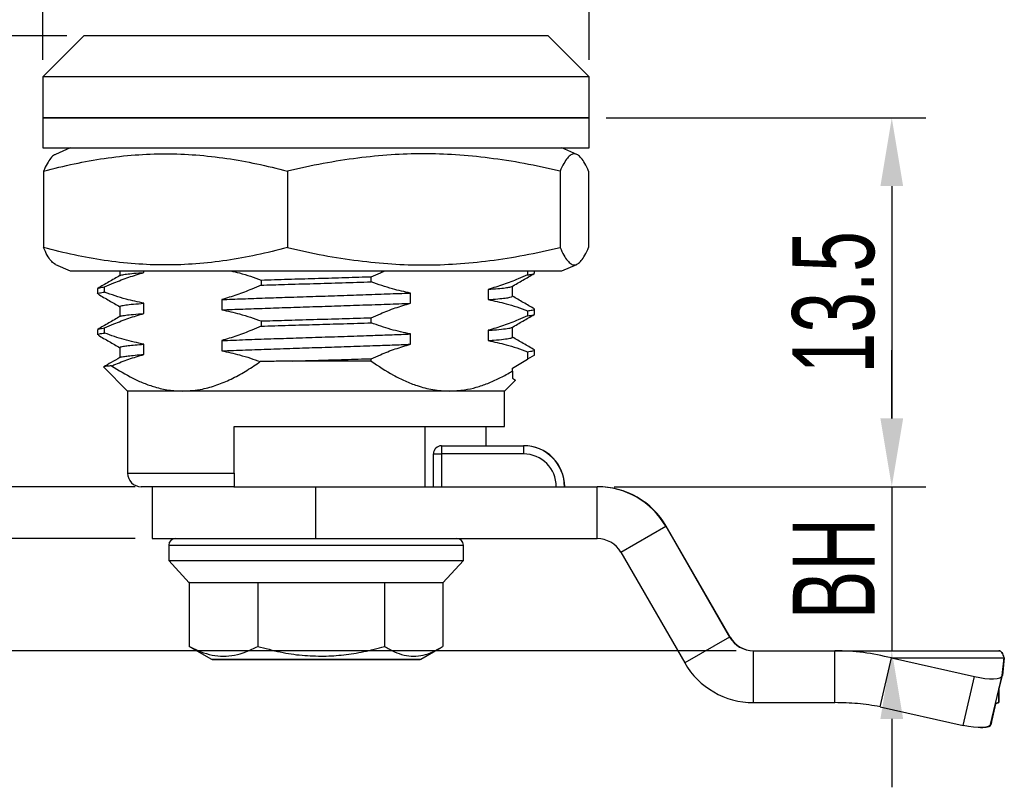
# Model space of a CAD drawing. Header units: millimetres. Extents: x 2544 to 2719, y 973 to 1097.
# Tile 2 of 4: x 2579 to 2615, y 1044 to 1072. Entities that reach past the tile are written whole.
import ezdxf

# ---------------------------------------------------------------- set-up
doc = ezdxf.new("R2010")
doc.units = ezdxf.units.MM
doc.layers.add('尺寸线层', color=3, linetype='Continuous', lineweight=18)
doc.layers.add('粗实线层', color=7, linetype='Continuous', lineweight=35)
doc.styles.add('标准', font='txt', dxfattribs={"width": 0.667})
doc.dimstyles.new('对齐', dxfattribs={"dimtxt": 3, "dimasz": 2.5, "dimexe": 1.25, "dimexo": 0.625, "dimtad": 1, "dimdsep": 46, "dimtxsty": '标准', "dimcen": 2.5, "dimclrd": 3, "dimclre": 3, "dimclrt": 3, "dimadec": 0, "dimazin": 0, "dimtfac": 1, "dimtmove": 0, "dimatfit": 3, "dimfxl": 1, "dimarcsym": 0})

# ---------------------------------------------------------------- blocks, each defined once
blk = doc.blocks.new('*D21')
at = {"layer": 'Defpoints', "color": 0, "transparency": 16777216}
for p in [(2599.85063761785, 1081.582140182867), (2579.85063761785, 1069.626220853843), (2599.85063761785, 1069.626220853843)]:
    blk.add_point(p, dxfattribs=at)
at = {"layer": '尺寸线层', "color": 3, "linetype": 'Continuous', "lineweight": -2, "transparency": 16777216}
for p, q in [((2579.85063761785, 1070.251220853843), (2579.85063761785, 1082.832140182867)), ((2599.85063761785, 1070.251220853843), (2599.85063761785, 1082.832140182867)), ((2582.35063761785, 1081.582140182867), (2597.35063761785, 1081.582140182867))]:
    blk.add_line(p, q, dxfattribs=at)
at = {"layer": '尺寸线层', "color": 3, "transparency": 16777216}
for points in [[(2582.35063761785, 1081.998806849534), (2582.35063761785, 1081.1654735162), (2579.85063761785, 1081.582140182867)], [(2597.35063761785, 1081.998806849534), (2597.35063761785, 1081.1654735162), (2599.85063761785, 1081.582140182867)]]:
    blk.add_solid(points, dxfattribs=at)
at = {"layer": '尺寸线层', "color": 3, "transparency": 16777216, "insert": (2589.85063761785, 1083.707140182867), "char_height": 3, "attachment_point": 5, "style": '标准'}
blk.add_mtext('{\\fISOCPEUR|b0|i0|c134|p34;%%C}20', dxfattribs=at)
blk = doc.blocks.new('*D22')
at = {"layer": 'Defpoints', "color": 0, "transparency": 16777216}
for p in [(2581.350637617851, 1071.126220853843), (2568.503964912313, 1048.623221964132), (2605.859809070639, 1048.623221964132)]:
    blk.add_point(p, dxfattribs=at)
at = {"layer": '尺寸线层', "color": 3, "linetype": 'Continuous', "lineweight": -2, "transparency": 16777216}
for p, q in [((2580.725637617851, 1071.126220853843), (2567.253964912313, 1071.126220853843)), ((2568.503964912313, 1068.626220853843), (2568.503964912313, 1051.123221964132)), ((2605.234809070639, 1048.623221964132), (2567.253964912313, 1048.623221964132))]:
    blk.add_line(p, q, dxfattribs=at)
at = {"layer": '尺寸线层', "color": 3, "transparency": 16777216}
for points in [[(2568.087298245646, 1068.626220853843), (2568.920631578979, 1068.626220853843), (2568.503964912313, 1071.126220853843)], [(2568.087298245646, 1051.123221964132), (2568.920631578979, 1051.123221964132), (2568.503964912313, 1048.623221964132)]]:
    blk.add_solid(points, dxfattribs=at)
at = {"layer": '尺寸线层', "color": 3, "transparency": 16777216, "insert": (2566.378964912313, 1059.874721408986), "char_height": 3, "attachment_point": 5, "rotation": 90, "style": '标准'}
blk.add_mtext('22.5', dxfattribs=at)
blk = doc.blocks.new('*D23')
at = {"layer": 'Defpoints', "color": 0, "transparency": 16777216}
for p in [(2583.850637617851, 1054.626220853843), (2574.147676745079, 1052.726220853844), (2583.850637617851, 1052.726220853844)]:
    blk.add_point(p, dxfattribs=at)
at = {"layer": '尺寸线层', "color": 3, "linetype": 'Continuous', "lineweight": -2, "transparency": 16777216}
for p, q in [((2574.147676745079, 1057.126220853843), (2574.147676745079, 1059.626220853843)), ((2583.225637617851, 1054.626220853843), (2572.897676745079, 1054.626220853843)), ((2574.147676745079, 1054.626220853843), (2574.147676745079, 1052.726220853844)), ((2583.225637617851, 1052.726220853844), (2572.897676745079, 1052.726220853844)), ((2574.147676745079, 1050.226220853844), (2574.147676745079, 1045.369522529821))]:
    blk.add_line(p, q, dxfattribs=at)
at = {"layer": '尺寸线层', "color": 3, "transparency": 16777216}
for points in [[(2573.731010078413, 1057.126220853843), (2574.564343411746, 1057.126220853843), (2574.147676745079, 1054.626220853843)], [(2573.731010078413, 1050.226220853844), (2574.564343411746, 1050.226220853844), (2574.147676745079, 1052.726220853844)]]:
    blk.add_solid(points, dxfattribs=at)
at = {"layer": '尺寸线层', "color": 3, "transparency": 16777216, "insert": (2572.022676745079, 1046.547871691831), "char_height": 3, "attachment_point": 5, "rotation": 90, "style": '标准'}
blk.add_mtext('2', dxfattribs=at)
blk = doc.blocks.new('*D24')
at = {"layer": 'Defpoints', "color": 0, "transparency": 16777216}
for p in [(2599.850637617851, 1068.126220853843), (2600.158939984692, 1054.626220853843), (2610.929976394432, 1054.626220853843)]:
    blk.add_point(p, dxfattribs=at)
at = {"layer": '尺寸线层', "color": 3, "linetype": 'Continuous', "lineweight": -2, "transparency": 16777216}
for p, q in [((2600.475637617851, 1068.126220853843), (2612.179976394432, 1068.126220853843)), ((2610.929976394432, 1065.626220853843), (2610.929976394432, 1057.126220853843)), ((2600.783939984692, 1054.626220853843), (2612.179976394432, 1054.626220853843))]:
    blk.add_line(p, q, dxfattribs=at)
at = {"layer": '尺寸线层', "color": 3, "transparency": 16777216}
for points in [[(2610.513309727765, 1065.626220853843), (2611.346643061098, 1065.626220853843), (2610.929976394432, 1068.126220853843)], [(2610.513309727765, 1057.126220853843), (2611.346643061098, 1057.126220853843), (2610.929976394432, 1054.626220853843)]]:
    blk.add_solid(points, dxfattribs=at)
at = {"layer": '尺寸线层', "color": 3, "transparency": 16777216, "insert": (2608.804976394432, 1061.376220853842), "char_height": 3, "attachment_point": 5, "rotation": 90, "style": '标准'}
blk.add_mtext('13.5', dxfattribs=at)
blk = doc.blocks.new('*D29')
at = {"layer": 'Defpoints', "color": 0, "transparency": 16777216}
for p in [(2600.142315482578, 1054.626220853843), (2608.845735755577, 1048.623221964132), (2610.92997639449, 1048.623221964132)]:
    blk.add_point(p, dxfattribs=at)
at = {"layer": '尺寸线层', "color": 3, "linetype": 'Continuous', "lineweight": -2, "transparency": 16777216}
for p, q in [((2610.92997639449, 1057.126220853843), (2610.92997639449, 1059.626220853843)), ((2600.767315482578, 1054.626220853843), (2612.17997639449, 1054.626220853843)), ((2610.92997639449, 1054.626220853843), (2610.92997639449, 1048.623221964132)), ((2609.470735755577, 1048.623221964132), (2612.17997639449, 1048.623221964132)), ((2610.92997639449, 1046.123221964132), (2610.92997639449, 1043.623221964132))]:
    blk.add_line(p, q, dxfattribs=at)
at = {"layer": '尺寸线层', "color": 3, "transparency": 16777216}
for points in [[(2610.513309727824, 1057.126220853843), (2611.346643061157, 1057.126220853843), (2610.92997639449, 1054.626220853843)], [(2610.513309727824, 1046.123221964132), (2611.346643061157, 1046.123221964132), (2610.92997639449, 1048.623221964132)]]:
    blk.add_solid(points, dxfattribs=at)
at = {"layer": '尺寸线层', "color": 3, "transparency": 16777216, "insert": (2608.80497639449, 1051.624721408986), "char_height": 3, "attachment_point": 5, "rotation": 90, "style": '标准'}
blk.add_mtext('BH', dxfattribs=at)

msp = doc.modelspace()

# ---------------------------------------------------------------- linework, layer by layer
at = {"layer": '粗实线层', "color": 7, "linetype": 'Continuous', "lineweight": 25}
for p, q in [((2581.35063761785, 1071.126220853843), (2579.85063761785, 1069.626220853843)), ((2598.35063761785, 1071.126220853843), (2581.35063761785, 1071.126220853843)), ((2599.85063761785, 1069.626220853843), (2598.35063761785, 1071.126220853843)), ((2579.85063761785, 1069.626220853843), (2579.85063761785, 1068.126220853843)), ((2599.85063761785, 1069.626220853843), (2579.85063761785, 1069.626220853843)), ((2599.85063761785, 1068.126220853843), (2599.85063761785, 1069.626220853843)), ((2579.85063761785, 1068.126220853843), (2579.85063761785, 1067.026220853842)), ((2599.85063761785, 1068.126220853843), (2579.85063761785, 1068.126220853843)), ((2579.85063761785, 1068.126220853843), (2582.779569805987, 1068.126220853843)), ((2582.779569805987, 1068.126220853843), (2599.85063761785, 1068.126220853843)), ((2599.85063761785, 1067.026220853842), (2599.85063761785, 1068.126220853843)), ((2579.85063761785, 1067.026220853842), (2582.779569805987, 1067.026220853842)), ((2580.850637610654, 1067.026220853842), (2580.303940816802, 1066.790295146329)), ((2582.779569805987, 1067.026220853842), (2599.85063761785, 1067.026220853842)), ((2599.397426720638, 1066.790255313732), (2598.85063762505, 1067.026220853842)), ((2579.870727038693, 1066.176220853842), (2579.870727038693, 1063.376220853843)), ((2588.804162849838, 1066.176220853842), (2588.804162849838, 1063.376220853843)), ((2598.784073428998, 1066.176220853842), (2598.784073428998, 1063.376220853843)), ((2599.830548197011, 1066.176220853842), (2599.830548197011, 1063.376220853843)), ((2580.303792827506, 1062.762210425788), (2580.850637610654, 1062.526220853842)), ((2580.850637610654, 1062.526220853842), (2597.180031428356, 1062.526220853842)), ((2582.662536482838, 1062.526220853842), (2582.662536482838, 1062.350870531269)), ((2583.547030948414, 1062.465277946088), (2583.547030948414, 1062.526220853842)), ((2597.180031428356, 1062.526220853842), (2598.85063762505, 1062.526220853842)), ((2597.592365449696, 1062.526220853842), (2597.592365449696, 1062.378648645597)), ((2597.85063761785, 1062.438725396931), (2597.85063761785, 1062.526220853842)), ((2598.85063762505, 1062.526220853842), (2599.397482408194, 1062.762210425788)), ((2587.834291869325, 1062.191148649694), (2587.834291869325, 1062.003648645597)), ((2591.866983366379, 1062.123793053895), (2591.866983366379, 1062.311293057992)), ((2581.85063761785, 1061.876172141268), (2581.85063761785, 1061.688697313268)), ((2582.108909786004, 1061.748793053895), (2582.108909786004, 1061.936293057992)), ((2596.154244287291, 1061.849663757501), (2596.154244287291, 1061.474663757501)), ((2597.038738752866, 1061.594998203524), (2597.038738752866, 1061.964191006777)), ((2586.396170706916, 1061.474663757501), (2586.396170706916, 1061.099663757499)), ((2593.305104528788, 1061.340277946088), (2593.305104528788, 1061.715277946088)), ((2582.662536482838, 1061.219998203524), (2582.662536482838, 1060.850870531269)), ((2583.547030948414, 1060.965277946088), (2583.547030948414, 1061.340277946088)), ((2597.592365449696, 1061.066148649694), (2597.592365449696, 1060.878648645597)), ((2597.85063761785, 1060.938720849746), (2597.85063761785, 1061.126225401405)), ((2587.834291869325, 1060.691148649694), (2587.834291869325, 1060.503648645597)), ((2591.866983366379, 1060.623793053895), (2591.866983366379, 1060.811293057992)), ((2581.85063761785, 1060.376197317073), (2581.85063761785, 1060.188766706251)), ((2582.108909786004, 1060.248793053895), (2582.108909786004, 1060.436293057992)), ((2596.154244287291, 1060.349663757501), (2596.154244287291, 1059.974663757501)), ((2597.038738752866, 1060.094998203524), (2597.038738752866, 1060.464191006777)), ((2586.396170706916, 1059.974663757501), (2586.396170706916, 1059.599663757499)), ((2593.305104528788, 1059.840277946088), (2593.305104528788, 1060.215277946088)), ((2582.662536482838, 1059.719998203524), (2582.662536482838, 1059.350870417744)), ((2583.547030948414, 1059.465277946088), (2583.547030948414, 1059.840277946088)), ((2597.592365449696, 1059.566148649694), (2597.592365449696, 1059.289607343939)), ((2597.85063761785, 1059.438720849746), (2597.85063761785, 1059.626220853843)), ((2591.866983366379, 1059.226220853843), (2588.986376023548, 1059.226220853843)), ((2591.866983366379, 1059.226220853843), (2591.866983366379, 1059.311293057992)), ((2597.038738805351, 1058.969970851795), (2597.592365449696, 1059.289607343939)), ((2597.85063761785, 1059.438720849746), (2597.592365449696, 1059.289607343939)), ((2582.07559095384, 1059.001267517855), (2582.950637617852, 1058.126220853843)), ((2597.038738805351, 1058.859932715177), (2597.038738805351, 1058.969970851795)), ((2596.750637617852, 1058.126220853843), (2597.153265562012, 1058.528848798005)), ((2597.038738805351, 1058.594970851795), (2597.153265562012, 1058.528848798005)), ((2597.109728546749, 1058.546429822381), (2597.153265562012, 1058.528848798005)), ((2582.950637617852, 1058.126220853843), (2582.950637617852, 1055.126220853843)), ((2584.971600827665, 1058.126220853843), (2582.950637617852, 1058.126220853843)), ((2594.72967440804, 1058.126220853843), (2584.971600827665, 1058.126220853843)), ((2596.750637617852, 1058.126220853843), (2594.72967440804, 1058.126220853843)), ((2596.750637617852, 1056.826220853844), (2596.750637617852, 1058.126220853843)), ((2586.85063761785, 1055.126220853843), (2586.85063761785, 1056.826220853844)), ((2586.85063761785, 1056.826220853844), (2596.750637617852, 1056.826220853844)), ((2593.85063761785, 1054.626220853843), (2593.85063761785, 1056.826220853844)), ((2596.064332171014, 1056.826220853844), (2596.064332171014, 1056.126220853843)), ((2594.448070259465, 1056.126220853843), (2597.448067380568, 1056.126220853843)), ((2597.448067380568, 1056.126220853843), (2597.453193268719, 1056.126220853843)), ((2594.148070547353, 1054.626220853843), (2594.148070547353, 1055.826220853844)), ((2594.148070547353, 1055.826220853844), (2594.447654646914, 1055.826220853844)), ((2594.447654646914, 1055.826220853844), (2594.447654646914, 1054.626220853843)), ((2597.447651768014, 1055.826220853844), (2594.447654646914, 1055.826220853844)), ((2586.85063761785, 1054.626220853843), (2583.450637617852, 1054.626220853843)), ((2583.85063761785, 1054.626220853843), (2583.85063761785, 1052.726220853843)), ((2586.844689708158, 1054.626220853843), (2589.842325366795, 1054.626220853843)), ((2589.842325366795, 1052.726220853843), (2589.842325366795, 1054.626220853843)), ((2589.842325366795, 1054.626220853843), (2600.142315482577, 1054.626220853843)), ((2600.142315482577, 1054.626220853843), (2600.158939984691, 1054.626220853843)), ((2600.142315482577, 1052.726220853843), (2600.142315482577, 1054.626220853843)), ((2601.008340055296, 1052.226220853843), (2602.653786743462, 1053.176220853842)), ((2602.653786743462, 1053.176220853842), (2604.993784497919, 1049.123221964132)), ((2602.653786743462, 1053.176220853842), (2602.670411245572, 1053.176220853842)), ((2605.010409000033, 1049.123221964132), (2602.670411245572, 1053.176220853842)), ((2583.85063761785, 1052.726220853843), (2589.842325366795, 1052.726220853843)), ((2589.842325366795, 1052.726220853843), (2600.142315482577, 1052.726220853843)), ((2584.457008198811, 1052.484690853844), (2584.457008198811, 1051.921120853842)), ((2595.24534819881, 1051.921120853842), (2595.24534819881, 1052.484690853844)), ((2601.008340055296, 1052.226220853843), (2603.348337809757, 1048.173221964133)), ((2584.457008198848, 1051.921120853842), (2585.207051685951, 1051.111573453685)), ((2584.457008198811, 1051.921120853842), (2585.309469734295, 1051.921120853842)), ((2585.309469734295, 1051.921120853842), (2595.24534819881, 1051.921120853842)), ((2594.495304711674, 1051.111573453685), (2595.245348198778, 1051.921120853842)), ((2585.212026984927, 1051.116020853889), (2585.207908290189, 1051.116020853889)), ((2585.207908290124, 1051.116020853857), (2585.207908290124, 1048.781230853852)), ((2587.715778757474, 1051.116020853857), (2587.715778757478, 1048.781230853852)), ((2592.359048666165, 1051.116020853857), (2592.359048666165, 1048.781230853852)), ((2594.494448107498, 1051.116020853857), (2594.494448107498, 1048.781230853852)), ((2604.993784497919, 1049.123221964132), (2603.348337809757, 1048.173221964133)), ((2605.010409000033, 1049.123221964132), (2604.993784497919, 1049.123221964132)), ((2585.319078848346, 1048.721210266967), (2585.207908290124, 1048.781230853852)), ((2585.316031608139, 1048.715932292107), (2586.020933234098, 1048.308957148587)), ((2593.681423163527, 1048.308957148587), (2594.386324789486, 1048.715932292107)), ((2605.859809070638, 1048.623221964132), (2605.859809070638, 1046.723221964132)), ((2605.859809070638, 1048.623221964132), (2608.845735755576, 1048.623221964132)), ((2608.845735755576, 1048.623221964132), (2614.852656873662, 1048.623221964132)), ((2608.845735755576, 1046.723221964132), (2608.845735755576, 1048.623221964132)), ((2614.852656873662, 1048.623221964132), (2614.855427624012, 1048.623221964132)), ((2610.503677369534, 1046.572453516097), (2610.919001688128, 1048.35786949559)), ((2610.919001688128, 1048.35786949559), (2615.042611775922, 1048.35786949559)), ((2610.919001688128, 1048.35786949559), (2613.960899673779, 1047.674976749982)), ((2614.967219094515, 1047.718767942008), (2615.042611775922, 1048.35786949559)), ((2615.050365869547, 1048.35786949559), (2614.981472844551, 1047.718767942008)), ((2615.034687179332, 1048.290692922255), (2615.050365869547, 1048.35786949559)), ((2613.545575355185, 1045.889560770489), (2613.960899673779, 1047.674976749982)), ((2614.55056539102, 1045.925736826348), (2614.965889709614, 1047.711152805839)), ((2614.855427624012, 1047.176444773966), (2614.980058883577, 1047.710437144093)), ((2614.981472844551, 1047.718767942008), (2614.980058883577, 1047.710437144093)), ((2614.852656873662, 1047.224382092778), (2614.852656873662, 1046.723221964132)), ((2614.855427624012, 1046.723221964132), (2614.855427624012, 1047.236293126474)), ((2605.859809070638, 1046.723221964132), (2608.845735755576, 1046.723221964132)), ((2614.56335135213, 1045.925021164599), (2614.739793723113, 1046.681002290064)), ((2614.852656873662, 1046.723221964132), (2614.855427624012, 1046.723221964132)), ((2610.503677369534, 1046.572453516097), (2613.545575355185, 1045.889560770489)), ((2614.57549843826, 1046.0329201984), (2614.564765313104, 1045.933351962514))]:
    msp.add_line(p, q, dxfattribs=at)
at = {"layer": '粗实线层', "color": 8, "linetype": 'Continuous', "lineweight": 25}
for p, q in [((2582.950637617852, 1055.126220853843), (2586.85063761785, 1055.126220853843)), ((2584.457008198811, 1052.484690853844), (2590.227812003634, 1052.484690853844)), ((2590.227812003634, 1052.484690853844), (2595.24534819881, 1052.484690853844)), ((2586.020933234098, 1048.308957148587), (2590.118615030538, 1048.308957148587)), ((2590.118615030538, 1048.308957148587), (2593.681423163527, 1048.308957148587)), ((2614.855427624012, 1047.178717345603), (2614.981472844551, 1047.718767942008)), ((2614.564765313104, 1045.933351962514), (2614.739109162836, 1046.680341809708))]:
    msp.add_line(p, q, dxfattribs=at)
at = {"layer": '粗实线层', "color": 7, "linetype": 'Continuous', "lineweight": 25, "flags": 128}
for points in [[(2613.960899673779, 1047.674976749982), (2614.151771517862, 1047.637309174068), (2614.336499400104, 1047.611186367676), (2614.507984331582, 1047.597612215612), (2614.65963624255, 1047.597108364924), (2614.785627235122, 1047.609694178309), (2614.881115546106, 1047.634885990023), (2614.942431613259, 1047.671715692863), (2614.967219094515, 1047.718767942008)], [(2614.55056539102, 1045.925736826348), (2614.527107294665, 1045.886299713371), (2614.465791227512, 1045.849470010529), (2614.370302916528, 1045.824278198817), (2614.244311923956, 1045.81169238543), (2614.092660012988, 1045.812196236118), (2613.921175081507, 1045.825770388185), (2613.736447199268, 1045.851893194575), (2613.545575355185, 1045.889560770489)], [(2614.184603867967, 1045.810303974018), (2614.259096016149, 1045.81169238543), (2614.38467186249, 1045.824278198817), (2614.479690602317, 1045.849470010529), (2614.540500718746, 1045.886299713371), (2614.564765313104, 1045.933351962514)]]:
    msp.add_lwpolyline(points, dxfattribs=at)
at = {"layer": '粗实线层', "color": 7, "linetype": 'Continuous', "lineweight": 25}
for centre, radius, start, end in [((2594.448070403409, 1055.826220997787), 0.2999998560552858, 90.00002749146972, 180.0000274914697), ((2648.584926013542, 1055.901220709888), 54.13732331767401, 179.7618723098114, 180.0793754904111), ((2651.584923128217, 1055.901220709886), 54.13732331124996, 179.7618723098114, 180.0793754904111), ((2597.448066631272, 1054.626221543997), 1.499999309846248, 359.9999736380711, 89.99997137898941), ((2597.453192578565, 1054.626221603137), 1.499999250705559, 359.9999713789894, 89.99997363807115), ((2597.447651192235, 1054.626221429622), 1.199999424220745, 359.9999725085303, 89.99997250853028), ((2583.450637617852, 1055.126220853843), 0.5, 180, 270), ((2600.142314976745, 1051.726224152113), 2.899996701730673, 29.99996237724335, 89.99999000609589), ((2600.158939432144, 1051.726224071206), 2.8999967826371, 29.99996330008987, 89.99998908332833), ((2584.698538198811, 1052.484690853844), 0.2415300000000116, 90, 180), ((2595.003818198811, 1052.484690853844), 0.2415300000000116, 0, 90), ((2600.142315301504, 1051.726221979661), 0.999998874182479, 29.99996275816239, 89.99998962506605), ((2605.859809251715, 1049.623220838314), 0.9999988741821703, 209.9999627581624, 269.9999896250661), ((2605.876433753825, 1049.623220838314), 0.9999988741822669, 209.9999627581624, 269.9999896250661), ((2586.061188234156, 1048.378680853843), 0.0805100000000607, 239.9999999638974, 270), ((2593.641168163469, 1048.378680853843), 0.0805100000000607, 270, 300.0000000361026), ((2605.859809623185, 1049.623218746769), 2.899996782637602, 209.9999633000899, 269.9999890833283)]:
    msp.add_arc(centre, radius, start, end, dxfattribs=at)
for points, knots in [([(2579.870727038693, 1066.176220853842), (2580.245716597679, 1066.270220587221), (2580.983499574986, 1066.455162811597), (2582.101191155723, 1066.65405365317), (2583.217150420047, 1066.782217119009), (2584.337138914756, 1066.824467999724), (2585.459149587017, 1066.782203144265), (2586.572521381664, 1066.653933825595), (2587.692130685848, 1066.455033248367), (2588.429410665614, 1066.270179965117), (2588.804162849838, 1066.176220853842)], [0, 0, 0, 0, 0.1274137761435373, 0.2506835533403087, 0.3761727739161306, 0.4999826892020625, 0.6238336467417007, 0.7494494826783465, 0.8726476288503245, 1, 1, 1, 1]), ([(2580.307297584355, 1066.782516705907), (2580.293315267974, 1066.779072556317), (2580.235274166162, 1066.764775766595), (2580.131710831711, 1066.651896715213), (2580.00190311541, 1066.457488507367), (2579.914934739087, 1066.271010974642), (2579.870727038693, 1066.176220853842)], [0, 0, 0, 0, 0.09557592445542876, 0.3967391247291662, 0.6933508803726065, 1, 1, 1, 1]), ([(2598.784073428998, 1066.176220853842), (2598.345143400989, 1066.273977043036), (2597.48564705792, 1066.465399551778), (2596.209147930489, 1066.662263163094), (2594.978041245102, 1066.783505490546), (2593.779169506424, 1066.824088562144), (2592.583288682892, 1066.781655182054), (2591.361062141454, 1066.659900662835), (2590.093591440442, 1066.463554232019), (2589.240063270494, 1066.273355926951), (2588.804162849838, 1066.176220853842)], [0, 0, 0, 0, 0.1334748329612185, 0.2613654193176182, 0.3840044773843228, 0.5017692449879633, 0.618674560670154, 0.7404429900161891, 0.8674431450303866, 1, 1, 1, 1]), ([(2599.830548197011, 1066.176220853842), (2599.784522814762, 1066.273977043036), (2599.694397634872, 1066.465399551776), (2599.560546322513, 1066.662263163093), (2599.431454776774, 1066.783505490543), (2599.305743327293, 1066.824088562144), (2599.180345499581, 1066.781655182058), (2599.052185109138, 1066.659900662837), (2598.919280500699, 1066.463554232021), (2598.829781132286, 1066.273355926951), (2598.784073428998, 1066.176220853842)], [0, 0, 0, 0, 0.1334748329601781, 0.2613654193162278, 0.3840044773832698, 0.5017692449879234, 0.6186745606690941, 0.7404429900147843, 0.8674431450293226, 1, 1, 1, 1]), ([(2580.307105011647, 1062.769885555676), (2580.294328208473, 1062.77327891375), (2580.238725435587, 1062.788046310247), (2580.138851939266, 1062.896329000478), (2580.005930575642, 1063.087874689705), (2579.916433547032, 1063.278743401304), (2579.870727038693, 1063.376220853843)], [0, 0, 0, 0, 0.0869827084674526, 0.3785359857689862, 0.6826157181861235, 1, 1, 1, 1]), ([(2588.804162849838, 1063.376220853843), (2588.429448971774, 1063.28227798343), (2587.692152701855, 1063.097433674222), (2586.572668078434, 1062.898525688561), (2585.459241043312, 1062.77024736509), (2584.337326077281, 1062.727973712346), (2583.217246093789, 1062.770215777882), (2582.101325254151, 1062.898370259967), (2580.98356729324, 1063.097253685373), (2580.245770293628, 1063.282204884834), (2579.870727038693, 1063.376220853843)], [0, 0, 0, 0, 0.1273365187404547, 0.2505504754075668, 0.3761351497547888, 0.5000172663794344, 0.6237960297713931, 0.7493164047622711, 0.8725703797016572, 0.9999999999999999, 0.9999999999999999, 0.9999999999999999, 0.9999999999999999]), ([(2588.804162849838, 1063.376220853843), (2589.243092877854, 1063.278464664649), (2590.102589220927, 1063.087042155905), (2591.379088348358, 1062.890178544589), (2592.610195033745, 1062.768936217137), (2593.809066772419, 1062.728353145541), (2595.004947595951, 1062.770786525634), (2596.227174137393, 1062.892541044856), (2597.494644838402, 1063.088887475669), (2598.348173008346, 1063.279085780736), (2598.784073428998, 1063.376220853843)], [0, 0, 0, 0, 0.1334748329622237, 0.2613654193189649, 0.3840044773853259, 0.5017692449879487, 0.6186745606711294, 0.7404429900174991, 0.8674431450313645, 1, 1, 1, 1]), ([(2598.784073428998, 1063.376220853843), (2598.830098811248, 1063.278464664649), (2598.920223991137, 1063.087042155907), (2599.054075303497, 1062.890178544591), (2599.183166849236, 1062.76893621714), (2599.308878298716, 1062.728353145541), (2599.434276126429, 1062.770786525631), (2599.562436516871, 1062.892541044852), (2599.695341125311, 1063.088887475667), (2599.784840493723, 1063.279085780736), (2599.830548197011, 1063.376220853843)], [0, 0, 0, 0, 0.1334748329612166, 0.2613654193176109, 0.3840044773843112, 0.5017692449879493, 0.6186745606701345, 0.7404429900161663, 0.8674431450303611, 1, 1, 1, 1]), ([(2582.108909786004, 1061.936293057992), (2582.221006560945, 1061.985555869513), (2582.513486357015, 1062.114091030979), (2582.991703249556, 1062.299522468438), (2583.361794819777, 1062.409988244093), (2583.547030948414, 1062.465277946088)], [0, 0, 0, 0, 0.2368737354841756, 0.6180443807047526, 1, 1, 1, 1]), ([(2582.677582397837, 1062.354545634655), (2582.69182342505, 1062.362605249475), (2582.722127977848, 1062.379755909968), (2582.898542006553, 1062.407249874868), (2583.161987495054, 1062.436240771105), (2583.41865729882, 1062.455596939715), (2583.54703094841, 1062.465277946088)], [0, 0, 0, 0, 0.2271749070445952, 0.4834225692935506, 0.7416333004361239, 1, 1, 1, 1]), ([(2586.713934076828, 1062.526220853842), (2586.826659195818, 1062.501833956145), (2587.071754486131, 1062.448810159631), (2587.444855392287, 1062.33174324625), (2587.704430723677, 1062.238031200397), (2587.834291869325, 1062.191148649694)], [0, 0, 0, 0, 0.2985183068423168, 0.6490605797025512, 0.9999999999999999, 0.9999999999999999, 0.9999999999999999, 0.9999999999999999]), ([(2591.866983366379, 1062.311293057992), (2591.978887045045, 1062.361559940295), (2592.150230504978, 1062.438527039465), (2592.323992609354, 1062.503634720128), (2592.384271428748, 1062.526220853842)], [0, 0, 0, 0, 0.6530957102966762, 1, 1, 1, 1]), ([(2582.668769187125, 1062.354475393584), (2582.533176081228, 1062.27605086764), (2582.261962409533, 1062.119185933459), (2581.990826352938, 1061.962370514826), (2581.855244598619, 1061.883954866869)], [0, 0, 0, 0, 0.4999493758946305, 1, 1, 1, 1]), ([(2587.834291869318, 1062.191148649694), (2588.162387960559, 1062.201302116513), (2588.813191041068, 1062.22144227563), (2589.810733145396, 1062.250107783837), (2590.806034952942, 1062.278605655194), (2591.48928013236, 1062.299471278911), (2591.840499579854, 1062.310464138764), (2591.866983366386, 1062.311293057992)], [0, 0, 0, 0, 0.2471601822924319, 0.4902606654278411, 0.732964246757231, 0.9798641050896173, 1, 1, 1, 1]), ([(2587.834291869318, 1062.003648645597), (2588.120336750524, 1062.012511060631), (2588.751757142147, 1062.03207410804), (2589.752054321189, 1062.061006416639), (2590.820121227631, 1062.091402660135), (2591.515935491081, 1062.112931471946), (2591.866983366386, 1062.123793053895)], [0, 0, 0, 0, 0.2157507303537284, 0.4762518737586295, 0.7357618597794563, 1, 1, 1, 1]), ([(2593.305104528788, 1061.715277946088), (2593.086133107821, 1061.761597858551), (2592.734712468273, 1061.835935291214), (2592.256352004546, 1061.982666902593), (2591.996821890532, 1062.076733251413), (2591.866983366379, 1062.123793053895)], [0, 0, 0, 0, 0.4524016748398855, 0.7260458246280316, 1, 1, 1, 1]), ([(2597.592365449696, 1062.378648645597), (2597.480268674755, 1062.329385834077), (2597.187788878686, 1062.200850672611), (2596.709571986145, 1062.015419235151), (2596.339480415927, 1061.904953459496), (2596.154244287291, 1061.849663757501)], [0, 0, 0, 0, 0.2368737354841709, 0.6180443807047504, 1, 1, 1, 1]), ([(2597.020326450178, 1061.953541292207), (2597.155695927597, 1062.031843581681), (2597.426444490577, 1062.188453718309), (2597.697252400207, 1062.345046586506), (2597.83266116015, 1062.423345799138)], [0, 0, 0, 0, 0.4999822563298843, 1, 1, 1, 1]), ([(2597.592365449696, 1062.378648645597), (2597.653491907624, 1062.387046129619), (2597.774978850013, 1062.403735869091), (2597.848820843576, 1062.423685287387), (2597.842691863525, 1062.435115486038), (2597.840756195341, 1062.438725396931)], [0, 0, 0, 0, 0.4092836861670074, 0.8134386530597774, 1, 1, 1, 1]), ([(2581.853230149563, 1061.688697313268), (2581.852373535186, 1061.689121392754), (2581.832278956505, 1061.699069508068), (2581.899868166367, 1061.7185408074), (2582.038846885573, 1061.738653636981), (2582.108909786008, 1061.748793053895)], [0, 0, 0, 0, 0.02160289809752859, 0.5067637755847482, 1, 1, 1, 1]), ([(2581.864737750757, 1061.884071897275), (2581.87935243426, 1061.892692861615), (2581.908173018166, 1061.909693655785), (2582.042633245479, 1061.92751082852), (2582.108909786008, 1061.936293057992)], [0, 0, 0, 0, 0.5070918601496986, 1, 1, 1, 1]), ([(2583.547030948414, 1061.340277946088), (2583.328059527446, 1061.386597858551), (2582.976638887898, 1061.460935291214), (2582.498278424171, 1061.607666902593), (2582.238748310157, 1061.701733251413), (2582.108909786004, 1061.748793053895)], [0, 0, 0, 0, 0.4524016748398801, 0.7260458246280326, 1, 1, 1, 1]), ([(2587.834291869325, 1062.003648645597), (2587.72219509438, 1061.954385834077), (2587.429715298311, 1061.825850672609), (2586.951498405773, 1061.640419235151), (2586.581406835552, 1061.529953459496), (2586.396170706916, 1061.474663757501)], [0, 0, 0, 0, 0.2368737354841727, 0.6180443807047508, 1, 1, 1, 1]), ([(2596.154244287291, 1061.849663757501), (2596.278006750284, 1061.85897195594), (2596.525491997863, 1061.877585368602), (2596.784457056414, 1061.905487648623), (2596.955807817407, 1061.930974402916), (2596.995492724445, 1061.946641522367), (2597.012826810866, 1061.953484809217)], [0, 0, 0, 0, 0.2657750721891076, 0.531464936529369, 0.7953472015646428, 1, 1, 1, 1]), ([(2581.868614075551, 1061.673345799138), (2582.004022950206, 1061.595046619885), (2582.268692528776, 1061.442003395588), (2582.533304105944, 1061.288943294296), (2582.662536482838, 1061.214191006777)], [0, 0, 0, 0, 0.5116148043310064, 1, 1, 1, 1]), ([(2586.396170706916, 1061.474663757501), (2586.651295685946, 1061.484374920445), (2587.161385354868, 1061.503791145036), (2587.975598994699, 1061.532888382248), (2588.833005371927, 1061.562263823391), (2589.726355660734, 1061.591150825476), (2590.648634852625, 1061.620322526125), (2591.563730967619, 1061.651383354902), (2592.462960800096, 1061.683265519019), (2593.024253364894, 1061.704601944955), (2593.305104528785, 1061.715277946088)], [0, 0, 0, 0, 0.1188668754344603, 0.2376590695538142, 0.3555399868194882, 0.4830455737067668, 0.609882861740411, 0.7389957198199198, 0.8694025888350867, 0.9999999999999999, 0.9999999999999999, 0.9999999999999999, 0.9999999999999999]), ([(2596.154244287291, 1061.474663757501), (2596.27776045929, 1061.483970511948), (2596.524753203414, 1061.502581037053), (2596.787403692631, 1061.530505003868), (2596.957918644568, 1061.557846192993), (2597.041774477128, 1061.579230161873), (2597.027981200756, 1061.591410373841), (2597.023863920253, 1061.595046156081)], [0, 0, 0, 0, 0.2278236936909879, 0.4555743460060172, 0.681775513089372, 0.9050102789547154, 0.9999999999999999, 0.9999999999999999, 0.9999999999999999, 0.9999999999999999]), ([(2596.154244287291, 1061.474663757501), (2596.373215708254, 1061.428343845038), (2596.724636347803, 1061.354006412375), (2597.202996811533, 1061.207274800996), (2597.462526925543, 1061.113208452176), (2597.592365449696, 1061.066148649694)], [0, 0, 0, 0, 0.4524016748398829, 0.726045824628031, 1, 1, 1, 1]), ([(2597.846030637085, 1061.133954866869), (2597.710448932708, 1061.212370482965), (2597.441390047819, 1061.367984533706), (2597.172254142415, 1061.523647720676), (2597.038738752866, 1061.600870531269)], [0, 0, 0, 0, 0.5039108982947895, 1, 1, 1, 1]), ([(2582.663862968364, 1061.219984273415), (2582.663423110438, 1061.220223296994), (2582.645619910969, 1061.229897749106), (2582.709409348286, 1061.248978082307), (2582.867616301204, 1061.278915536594), (2583.142307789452, 1061.309551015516), (2583.412075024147, 1061.330031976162), (2583.54703094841, 1061.340277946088)], [0, 0, 0, 0, 0.006186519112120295, 0.2503986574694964, 0.4986919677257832, 0.7492116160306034, 1, 1, 1, 1]), ([(2586.396170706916, 1061.099663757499), (2586.651295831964, 1061.109374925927), (2587.161385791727, 1061.128791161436), (2587.975599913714, 1061.157888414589), (2588.833006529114, 1061.187263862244), (2589.726356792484, 1061.216150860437), (2590.64863569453, 1061.245322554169), (2591.563731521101, 1061.276383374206), (2592.46296106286, 1061.308265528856), (2593.024253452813, 1061.329601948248), (2593.305104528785, 1061.340277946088)], [0, 0, 0, 0, 0.1188669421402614, 0.2376592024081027, 0.3555401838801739, 0.483045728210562, 0.6098829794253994, 0.738995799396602, 0.8694026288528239, 1, 1, 1, 1]), ([(2586.396170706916, 1061.099663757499), (2586.615142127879, 1061.053343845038), (2586.966562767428, 1060.979006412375), (2587.444923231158, 1060.832274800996), (2587.704453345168, 1060.738208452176), (2587.834291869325, 1060.691148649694)], [0, 0, 0, 0, 0.4524016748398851, 0.7260458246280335, 1, 1, 1, 1]), ([(2591.866983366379, 1060.811293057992), (2591.97908014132, 1060.860555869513), (2592.27155993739, 1060.989091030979), (2592.749776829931, 1061.174522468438), (2593.119868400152, 1061.284988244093), (2593.305104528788, 1061.340277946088)], [0, 0, 0, 0, 0.2368737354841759, 0.6180443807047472, 1, 1, 1, 1]), ([(2597.592365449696, 1061.066148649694), (2597.653491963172, 1061.074546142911), (2597.774979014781, 1061.091235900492), (2597.848820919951, 1061.111185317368), (2597.842691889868, 1061.122615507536), (2597.840756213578, 1061.126225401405)], [0, 0, 0, 0, 0.4092841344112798, 0.8134395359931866, 1, 1, 1, 1]), ([(2582.668769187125, 1060.854475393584), (2582.533176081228, 1060.77605086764), (2582.261962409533, 1060.619185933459), (2581.990826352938, 1060.462370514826), (2581.855244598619, 1060.383954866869)], [0, 0, 0, 0, 0.4999493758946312, 1, 1, 1, 1]), ([(2582.108909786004, 1060.436293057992), (2582.221006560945, 1060.485555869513), (2582.513486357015, 1060.614091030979), (2582.991703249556, 1060.799522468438), (2583.361794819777, 1060.909988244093), (2583.547030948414, 1060.965277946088)], [0, 0, 0, 0, 0.2368737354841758, 0.6180443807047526, 1, 1, 1, 1]), ([(2582.680307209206, 1060.854587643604), (2582.688948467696, 1060.861039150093), (2582.710383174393, 1060.877042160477), (2582.872395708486, 1060.903921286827), (2583.141107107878, 1060.934549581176), (2583.41167465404, 1060.955031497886), (2583.54703094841, 1060.965277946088)], [0, 0, 0, 0, 0.1828262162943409, 0.4535018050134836, 0.7266044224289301, 1, 1, 1, 1]), ([(2587.834291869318, 1060.691148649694), (2588.120337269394, 1060.700011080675), (2588.751758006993, 1060.719574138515), (2589.752055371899, 1060.748506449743), (2590.820121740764, 1060.778902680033), (2591.515935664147, 1060.800431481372), (2591.866983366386, 1060.811293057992)], [0, 0, 0, 0, 0.2157511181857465, 0.4762521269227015, 0.7357619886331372, 1, 1, 1, 1]), ([(2597.592365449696, 1060.878648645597), (2597.480268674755, 1060.829385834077), (2597.187788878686, 1060.700850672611), (2596.709571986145, 1060.515419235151), (2596.339480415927, 1060.404953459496), (2596.154244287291, 1060.349663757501)], [0, 0, 0, 0, 0.2368737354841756, 0.6180443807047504, 1, 1, 1, 1]), ([(2597.020326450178, 1060.453541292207), (2597.155695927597, 1060.531843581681), (2597.426444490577, 1060.688453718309), (2597.697252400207, 1060.845046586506), (2597.83266116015, 1060.923345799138)], [0, 0, 0, 0, 0.4999822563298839, 1, 1, 1, 1]), ([(2597.592365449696, 1060.878648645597), (2597.668113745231, 1060.889008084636), (2597.818329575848, 1060.909551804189), (2597.839929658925, 1060.929053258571), (2597.85063761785, 1060.938720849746)], [0, 0, 0, 0, 0.5042630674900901, 1, 1, 1, 1]), ([(2581.866106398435, 1060.384089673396), (2581.876410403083, 1060.391387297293), (2581.900334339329, 1060.408330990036), (2582.033244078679, 1060.42614915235), (2582.108909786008, 1060.436293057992)], [0, 0, 0, 0, 0.4306985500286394, 1, 1, 1, 1]), ([(2587.834291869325, 1060.503648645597), (2587.72219509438, 1060.454385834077), (2587.429715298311, 1060.325850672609), (2586.951498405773, 1060.140419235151), (2586.581406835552, 1060.029953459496), (2586.396170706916, 1059.974663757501)], [0, 0, 0, 0, 0.2368737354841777, 0.618044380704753, 1, 1, 1, 1]), ([(2587.834291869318, 1060.503648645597), (2588.169082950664, 1060.514008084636), (2588.833004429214, 1060.534551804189), (2589.850637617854, 1060.563720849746), (2590.86827080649, 1060.592889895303), (2591.53219228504, 1060.613433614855), (2591.866983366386, 1060.623793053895)], [0, 0, 0, 0, 0.2521315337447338, 0.4999999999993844, 0.7478684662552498, 1, 1, 1, 1]), ([(2593.305104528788, 1060.215277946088), (2593.063712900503, 1060.266947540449), (2592.70111337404, 1060.344561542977), (2592.223252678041, 1060.494270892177), (2591.985776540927, 1060.580605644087), (2591.866983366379, 1060.623793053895)], [0, 0, 0, 0, 0.4988255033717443, 0.749296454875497, 1, 1, 1, 1]), ([(2596.154244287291, 1060.349663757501), (2596.220174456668, 1060.354475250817), (2596.442968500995, 1060.37073445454), (2596.732332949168, 1060.398540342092), (2596.952024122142, 1060.428630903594), (2596.990079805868, 1060.446430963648), (2597.004961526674, 1060.453391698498)], [0, 0, 0, 0, 0.1377143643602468, 0.4653702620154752, 0.7909323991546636, 1, 1, 1, 1]), ([(2581.860198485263, 1060.188766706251), (2581.861685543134, 1060.194978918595), (2581.865223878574, 1060.209760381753), (2581.964083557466, 1060.229988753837), (2582.071514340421, 1060.243937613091), (2582.108909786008, 1060.248793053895)], [0, 0, 0, 0, 0.3209280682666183, 0.7636227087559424, 1, 1, 1, 1]), ([(2581.868614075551, 1060.173345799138), (2582.004022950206, 1060.095046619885), (2582.268692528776, 1059.942003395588), (2582.533304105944, 1059.788943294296), (2582.662536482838, 1059.714191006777)], [0, 0, 0, 0, 0.511614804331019, 1, 1, 1, 1]), ([(2583.547030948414, 1059.840277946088), (2583.305639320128, 1059.891947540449), (2582.943039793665, 1059.969561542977), (2582.465179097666, 1060.119270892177), (2582.227702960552, 1060.205605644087), (2582.108909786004, 1060.248793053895)], [0, 0, 0, 0, 0.4988255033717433, 0.7492964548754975, 1, 1, 1, 1]), ([(2586.396170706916, 1059.974663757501), (2586.683884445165, 1059.985596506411), (2587.258821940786, 1060.007443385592), (2588.180748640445, 1060.040064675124), (2589.118376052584, 1060.071800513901), (2590.063298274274, 1060.101530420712), (2591.006405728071, 1060.132276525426), (2591.867588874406, 1060.162035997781), (2592.639453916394, 1060.189893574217), (2593.083239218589, 1060.206817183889), (2593.305104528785, 1060.215277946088)], [0, 0, 0, 0, 0.1337208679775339, 0.2672140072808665, 0.3992968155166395, 0.5290278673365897, 0.6598557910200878, 0.7927165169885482, 0.8963710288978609, 1, 1, 1, 1]), ([(2596.154244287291, 1059.974663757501), (2596.220054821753, 1059.979474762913), (2596.442444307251, 1059.995732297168), (2596.738093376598, 1060.023564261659), (2596.959654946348, 1060.057428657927), (2597.052874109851, 1060.080835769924), (2597.032139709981, 1060.093238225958), (2597.02908233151, 1060.095067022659)], [0, 0, 0, 0, 0.1180375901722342, 0.3988771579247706, 0.677922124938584, 0.9525082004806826, 1, 1, 1, 1]), ([(2596.154244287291, 1059.974663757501), (2596.373215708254, 1059.928343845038), (2596.724636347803, 1059.854006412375), (2597.202996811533, 1059.707274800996), (2597.462526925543, 1059.613208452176), (2597.592365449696, 1059.566148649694)], [0, 0, 0, 0, 0.4524016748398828, 0.7260458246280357, 1, 1, 1, 1]), ([(2597.846030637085, 1059.633954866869), (2597.710448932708, 1059.712370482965), (2597.441390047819, 1059.867984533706), (2597.172254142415, 1060.023647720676), (2597.038738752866, 1060.100870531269)], [0, 0, 0, 0, 0.5039108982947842, 1, 1, 1, 1]), ([(2582.678751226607, 1059.719966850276), (2582.6747914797, 1059.724226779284), (2582.661016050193, 1059.739046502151), (2582.768098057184, 1059.762467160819), (2582.964478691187, 1059.790186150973), (2583.21260361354, 1059.815259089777), (2583.435567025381, 1059.831939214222), (2583.54703094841, 1059.840277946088)], [0, 0, 0, 0, 0.1114970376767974, 0.3878832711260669, 0.5912750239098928, 0.795670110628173, 0.9999999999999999, 0.9999999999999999, 0.9999999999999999, 0.9999999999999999]), ([(2586.396170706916, 1059.599663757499), (2586.683884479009, 1059.610596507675), (2587.258822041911, 1059.632443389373), (2588.180748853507, 1059.665064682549), (2589.118376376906, 1059.696800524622), (2590.063298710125, 1059.726530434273), (2591.00640627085, 1059.757276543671), (2591.867589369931, 1059.787036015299), (2592.639454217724, 1059.814893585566), (2593.083239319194, 1059.831817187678), (2593.305104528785, 1059.840277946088)], [0, 0, 0, 0, 0.1337208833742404, 0.2672140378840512, 0.3992968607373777, 0.5290279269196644, 0.6598558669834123, 0.7927166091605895, 0.8963710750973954, 0.9999999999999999, 0.9999999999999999, 0.9999999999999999, 0.9999999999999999]), ([(2586.396170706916, 1059.599663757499), (2586.615143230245, 1059.553350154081), (2586.966565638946, 1059.479022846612), (2587.43404041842, 1059.335575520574), (2587.682909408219, 1059.246068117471), (2587.80202683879, 1059.203226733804)], [0, 0, 0, 0, 0.4629273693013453, 0.7429381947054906, 1, 1, 1, 1]), ([(2591.866983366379, 1059.311293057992), (2591.97908014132, 1059.360555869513), (2592.27155993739, 1059.489091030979), (2592.749776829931, 1059.674522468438), (2593.119868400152, 1059.784988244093), (2593.305104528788, 1059.840277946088)], [0, 0, 0, 0, 0.2368737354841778, 0.6180443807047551, 1, 1, 1, 1]), ([(2597.592365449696, 1059.566148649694), (2597.664537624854, 1059.576517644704), (2597.80766168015, 1059.597080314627), (2597.871941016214, 1059.619082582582), (2597.84019361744, 1059.631478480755), (2597.833450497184, 1059.63411135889)], [0, 0, 0, 0, 0.4447981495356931, 0.882075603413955, 0.9999999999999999, 0.9999999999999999, 0.9999999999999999, 0.9999999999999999]), ([(2582.668769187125, 1059.354475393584), (2582.562198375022, 1059.292834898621), (2582.364099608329, 1059.178254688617), (2582.166046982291, 1059.063704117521), (2582.074540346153, 1059.010778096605)], [0, 0, 0, 0, 0.5379680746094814, 1, 1, 1, 1]), ([(2582.365881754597, 1059.048595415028), (2582.392464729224, 1059.059773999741), (2582.600104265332, 1059.147089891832), (2582.991662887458, 1059.299735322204), (2583.36178135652, 1059.410059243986), (2583.547030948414, 1059.465277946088)], [0, 0, 0, 0, 0.06832458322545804, 0.5336831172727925, 1, 1, 1, 1]), ([(2582.675085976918, 1059.354488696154), (2582.674460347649, 1059.355588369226), (2582.667813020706, 1059.367272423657), (2582.770654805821, 1059.387483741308), (2582.963883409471, 1059.415182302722), (2583.212752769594, 1059.440260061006), (2583.435616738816, 1059.456939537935), (2583.54703094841, 1059.465277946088)], [0, 0, 0, 0, 0.03130703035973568, 0.3326379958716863, 0.5543864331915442, 0.7772287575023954, 1, 1, 1, 1]), ([(2588.986376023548, 1059.226220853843), (2588.787242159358, 1059.222449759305), (2588.387817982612, 1059.214885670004), (2587.997667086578, 1059.207120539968), (2587.80202683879, 1059.203226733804)], [0, 0, 0, 0, 0.4985523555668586, 1, 1, 1, 1]), ([(2588.986376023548, 1059.226220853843), (2589.305770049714, 1059.23544925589), (2589.945766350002, 1059.253940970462), (2590.915451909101, 1059.28182592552), (2591.548130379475, 1059.301418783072), (2591.866983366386, 1059.311293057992)], [0, 0, 0, 0, 0.3307264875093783, 0.6627040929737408, 1, 1, 1, 1]), ([(2591.866983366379, 1059.226220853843), (2592.136376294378, 1059.044257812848), (2592.542268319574, 1058.77009565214), (2593.109705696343, 1058.489146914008), (2593.59130730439, 1058.300732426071), (2594.132076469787, 1058.156477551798), (2594.52960806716, 1058.136350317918), (2594.72967440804, 1058.126220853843)], [0, 0, 0, 0, 0.2989206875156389, 0.4503812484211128, 0.6018075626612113, 0.7996010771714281, 1, 1, 1, 1]), ([(2582.365881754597, 1059.048595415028), (2582.300740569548, 1059.043352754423), (2582.182408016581, 1059.033829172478), (2582.097346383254, 1059.020273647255), (2582.062796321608, 1059.010837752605), (2582.075614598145, 1059.005535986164), (2582.078617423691, 1059.004293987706)], [0, 0, 0, 0, 0.3468708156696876, 0.6301099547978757, 0.91334909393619, 1, 1, 1, 1]), ([(2582.365881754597, 1059.048595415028), (2582.620239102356, 1058.88950057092), (2583.003506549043, 1058.649775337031), (2583.537644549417, 1058.41128687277), (2583.977085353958, 1058.259159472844), (2584.455911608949, 1058.148696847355), (2584.799128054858, 1058.133737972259), (2584.971600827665, 1058.126220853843)], [0, 0, 0, 0, 0.3078554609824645, 0.4638787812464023, 0.6198722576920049, 0.8089786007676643, 0.9999999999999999, 0.9999999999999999, 0.9999999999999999, 0.9999999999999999]), ([(2584.971600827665, 1058.126220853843), (2585.212734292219, 1058.140684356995), (2585.633593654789, 1058.165928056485), (2586.222887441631, 1058.33889575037), (2586.744772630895, 1058.556613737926), (2587.257218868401, 1058.8366348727), (2587.60744768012, 1059.065668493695), (2587.787301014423, 1059.192816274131), (2587.80202683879, 1059.203226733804)], [0, 0, 0, 0, 0.24439728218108, 0.4265558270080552, 0.6087866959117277, 0.7960149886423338, 0.9832983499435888, 1, 1, 1, 1]), ([(2594.72967440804, 1058.126220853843), (2594.916722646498, 1058.134895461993), (2595.247760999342, 1058.150247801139), (2595.717227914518, 1058.258853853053), (2596.140566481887, 1058.401049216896), (2596.558438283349, 1058.588329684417), (2596.85670741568, 1058.750676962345), (2597.015400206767, 1058.845924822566), (2597.038738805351, 1058.859932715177)], [0, 0, 0, 0, 0.2353845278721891, 0.4165840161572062, 0.5978190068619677, 0.7829296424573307, 0.96807594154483, 1, 1, 1, 1]), ([(2597.038738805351, 1058.859932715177), (2597.038738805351, 1058.811952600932), (2597.038738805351, 1058.710606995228), (2597.038738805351, 1058.634857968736), (2597.038738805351, 1058.594970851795)], [0, 0, 0, 0, 0.4734306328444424, 1, 1, 1, 1]), ([(2586.85063761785, 1055.126220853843), (2586.85063761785, 1055.074193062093), (2586.85063761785, 1054.97021171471), (2586.85063761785, 1054.83054451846), (2586.85063761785, 1054.718468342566), (2586.85063761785, 1054.641149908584), (2586.85063761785, 1054.631254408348), (2586.85063761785, 1054.626220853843)], [0, 0, 0, 0, 0.1870527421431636, 0.3738385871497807, 0.5678074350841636, 0.7801561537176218, 1, 1, 1, 1]), ([(2592.359048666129, 1051.116020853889), (2592.525674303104, 1051.116020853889), (2592.858925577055, 1051.116020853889), (2593.295825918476, 1051.116020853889), (2593.676929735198, 1051.116020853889), (2593.991517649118, 1051.116020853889), (2594.236345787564, 1051.116020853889), (2594.402868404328, 1051.116020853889), (2594.491667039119, 1051.116020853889), (2594.49070657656, 1051.116020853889), (2594.490329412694, 1051.116020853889)], [0, 0, 0, 0, 0.1307769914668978, 0.2615539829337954, 0.3923309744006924, 0.5231079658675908, 0.6538849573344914, 0.7846619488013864, 0.915438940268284, 1, 1, 1, 1]), ([(2585.207908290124, 1048.781230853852), (2585.348768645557, 1048.711325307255), (2585.623703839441, 1048.574881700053), (2586.041076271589, 1048.452117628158), (2586.455187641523, 1048.407106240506), (2586.870963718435, 1048.449558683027), (2587.293378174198, 1048.57181838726), (2587.572382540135, 1048.710139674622), (2587.715778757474, 1048.781230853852)], [0, 0, 0, 0, 0.1717785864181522, 0.3352822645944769, 0.4971130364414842, 0.6597878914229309, 0.8251456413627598, 1, 1, 1, 1]), ([(2587.715778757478, 1048.781230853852), (2587.989955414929, 1048.708373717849), (2588.52351223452, 1048.566591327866), (2589.333242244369, 1048.438909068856), (2589.867022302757, 1048.427837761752), (2590.132326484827, 1048.422335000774)], [0, 0, 0, 0, 0.347114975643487, 0.6754971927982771, 1, 1, 1, 1]), ([(2590.132326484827, 1048.422335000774), (2590.376412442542, 1048.433468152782), (2590.868573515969, 1048.45591640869), (2591.613932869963, 1048.581624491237), (2592.106379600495, 1048.713544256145), (2592.359048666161, 1048.781230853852)], [0, 0, 0, 0, 0.3239045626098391, 0.6531027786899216, 1, 1, 1, 1]), ([(2592.359048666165, 1048.781230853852), (2592.478988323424, 1048.711325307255), (2592.713089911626, 1048.574881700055), (2593.068473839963, 1048.452117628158), (2593.421081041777, 1048.407106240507), (2593.775105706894, 1048.449558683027), (2594.134782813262, 1048.57181838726), (2594.372349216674, 1048.71013967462), (2594.494448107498, 1048.781230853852)], [0, 0, 0, 0, 0.1717785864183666, 0.3352822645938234, 0.4971130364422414, 0.659787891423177, 0.8251456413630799, 1, 1, 1, 1]), ([(2586.077914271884, 1048.298170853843), (2586.073434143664, 1048.298170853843), (2586.056358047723, 1048.298170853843), (2586.177241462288, 1048.298170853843), (2586.43599865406, 1048.298170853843), (2586.835750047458, 1048.298170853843), (2587.348756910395, 1048.298170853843), (2587.95868262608, 1048.298170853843), (2588.640952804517, 1048.298170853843), (2589.370511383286, 1048.298170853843), (2589.867373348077, 1048.298170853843), (2590.115804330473, 1048.298170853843)], [0, 0, 0, 0, 0.04256740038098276, 0.1622464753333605, 0.2819255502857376, 0.4016046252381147, 0.521283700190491, 0.6409627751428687, 0.7606418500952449, 0.8803209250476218, 1, 1, 1, 1]), ([(2590.115804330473, 1048.298170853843), (2590.278484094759, 1048.298170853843), (2590.60384362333, 1048.298170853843), (2591.078106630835, 1048.298170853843), (2591.53216439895, 1048.298170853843), (2591.958017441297, 1048.298170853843), (2592.348655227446, 1048.298170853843), (2592.697496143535, 1048.298170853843), (2592.998781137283, 1048.298170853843), (2593.247213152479, 1048.298170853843), (2593.439589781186, 1048.298170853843), (2593.569137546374, 1048.298170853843), (2593.636501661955, 1048.298170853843), (2593.634341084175, 1048.298170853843), (2593.633533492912, 1048.298170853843)], [0, 0, 0, 0, 0.08622997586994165, 0.1724599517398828, 0.2586899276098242, 0.3449199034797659, 0.4311498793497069, 0.5173798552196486, 0.603609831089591, 0.6898398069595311, 0.776069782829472, 0.8622997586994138, 0.9485297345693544, 0.9999999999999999, 0.9999999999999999, 0.9999999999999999, 0.9999999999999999]), ([(2614.72088583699, 1046.657918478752), (2614.730247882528, 1046.667615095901), (2614.778256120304, 1046.717339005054), (2614.821010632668, 1046.720598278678), (2614.855427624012, 1046.723221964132)], [0, 0, 0, 0, 0.1950091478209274, 1, 1, 1, 1]), ([(2614.852656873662, 1046.723221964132), (2614.817684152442, 1046.721066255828), (2614.776174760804, 1046.718507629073), (2614.729662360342, 1046.671554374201), (2614.722337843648, 1046.66416043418)], [0, 0, 0, 0, 0.8425255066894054, 0.9999999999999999, 0.9999999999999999, 0.9999999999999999, 0.9999999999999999])]:
    msp.add_open_spline(points, degree=3, knots=knots, dxfattribs=at)
for points in [[(2585.207908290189, 1051.116020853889), (2585.224957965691, 1051.116020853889), (2585.259057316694, 1051.116020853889), (2585.410070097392, 1051.116020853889), (2585.631353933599, 1051.116020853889), (2585.926418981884, 1051.116020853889), (2586.288039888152, 1051.116020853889), (2586.711439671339, 1051.116020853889), (2587.185908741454, 1051.116020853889), (2587.539155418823, 1051.116020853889), (2587.715778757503, 1051.116020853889)], [(2587.715778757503, 1051.116020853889), (2587.907904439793, 1051.116020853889), (2588.292155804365, 1051.116020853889), (2588.908242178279, 1051.116020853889), (2589.539530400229, 1051.116020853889), (2589.963663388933, 1051.116020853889), (2590.175729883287, 1051.116020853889)], [(2590.175729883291, 1051.116020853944), (2590.368484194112, 1051.116020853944), (2590.753992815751, 1051.116020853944), (2591.316112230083, 1051.116020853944), (2591.858528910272, 1051.116020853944), (2592.192208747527, 1051.116020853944), (2592.359048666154, 1051.116020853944)], [(2610.919001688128, 1048.35786949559), (2610.577166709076, 1048.435010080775), (2609.893496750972, 1048.589291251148), (2609.194989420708, 1048.61191172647), (2608.845735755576, 1048.623221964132)], [(2614.852656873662, 1048.623221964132), (2614.888025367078, 1048.61191172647), (2614.95876235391, 1048.589291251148), (2615.014661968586, 1048.435010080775), (2615.042611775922, 1048.35786949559)], [(2615.050365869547, 1048.35786949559), (2615.021597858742, 1048.435010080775), (2614.964061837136, 1048.589291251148), (2614.891639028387, 1048.61191172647), (2614.855427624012, 1048.623221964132)], [(2610.503677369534, 1046.572453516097), (2610.229461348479, 1046.616283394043), (2609.681029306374, 1046.703943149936), (2609.124166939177, 1046.716795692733), (2608.845735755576, 1046.723221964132)]]:
    msp.add_open_spline(points, degree=3, dxfattribs=at)

# ---------------------------------------------------------------- dimensions: what is measured, and where the dimension line sits
at = {"layer": '尺寸线层'}
dim = msp.add_linear_dim(base=(2599.85063761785, 1081.582140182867), p1=(2579.85063761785, 1069.626220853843), p2=(2599.85063761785, 1069.626220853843), text='{\\fISOCPEUR|b0|i0|c134|p34;%%C}<>', dimstyle='对齐', override={"dimarcsym": 1}, dxfattribs=at)
dim.commit()
dim.dimension.update_dxf_attribs({"geometry": '*D21', "text_midpoint": (2589.85063761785, 1083.707140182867)})
for base, p1, p2, picture, middle in [((2568.503964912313, 1048.623221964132), (2581.35063761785, 1071.126220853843), (2605.859809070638, 1048.623221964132), '*D22', (2566.378964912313, 1059.874721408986)), ((2610.929976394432, 1054.626220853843), (2599.85063761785, 1068.126220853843), (2600.158939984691, 1054.626220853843), '*D24', (2608.804976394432, 1061.376220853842))]:
    dim = msp.add_linear_dim(base=base, p1=p1, p2=p2, angle=90, dimstyle='对齐', override={"dimarcsym": 1}, dxfattribs=at)
    dim.commit()
    dim.dimension.update_dxf_attribs({"geometry": picture, "text_midpoint": middle})
for base, p1, p2, text, picture, middle in [((2574.147676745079, 1052.726220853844), (2583.85063761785, 1054.626220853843), (2583.85063761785, 1052.726220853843), '2', '*D23', (2572.022676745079, 1046.547871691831)), ((2610.92997639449, 1048.623221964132), (2600.142315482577, 1054.626220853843), (2608.845735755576, 1048.623221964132), 'BH', '*D29', (2608.80497639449, 1051.624721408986))]:
    dim = msp.add_linear_dim(base=base, p1=p1, p2=p2, angle=90, text=text, dimstyle='对齐', override={"dimarcsym": 1}, dxfattribs=at)
    dim.commit()
    dim.dimension.update_dxf_attribs({"geometry": picture, "text_midpoint": middle})

doc.saveas('drawing.dxf')
